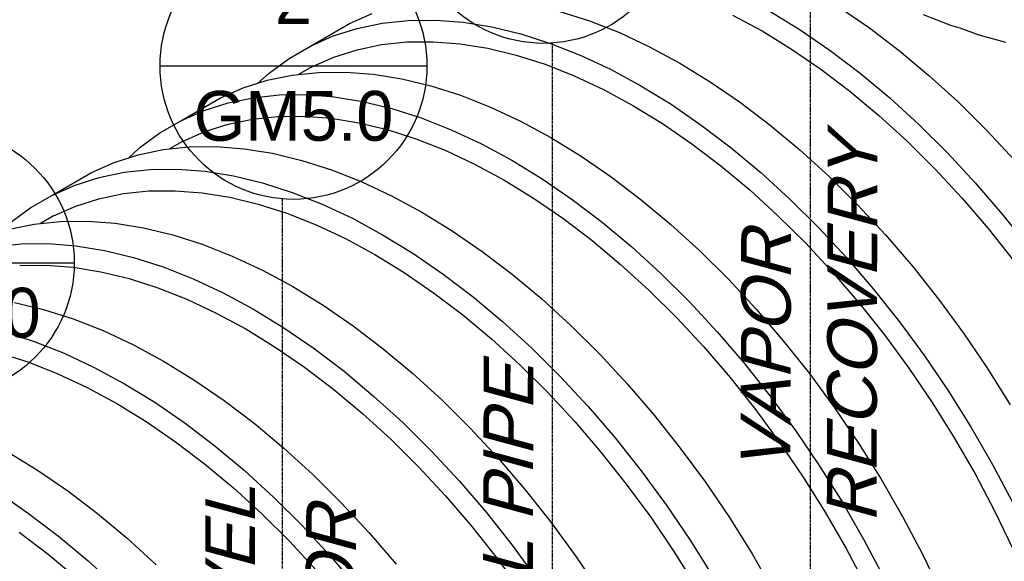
# Model space of a CAD drawing. Extents: x -18027 to -11651, y 1687 to 5059.
# Tile 141 of 170: x -13603 to -13425, y 2985 to 3083. Entities that reach past the tile are written whole.
import ezdxf
from ezdxf.enums import TextEntityAlignment as Align

# ---------------------------------------------------------------- set-up
doc = ezdxf.new("R2010")
doc.units = 0
doc.header["$MEASUREMENT"] = 0
doc.linetypes.add('CENTER1', pattern=[0.6625, 0.5, -0.075, 0.0125, -0.075])
doc.layers.get('0').update_dxf_attribs({"linetype": 'CONTINUOUS'})
for name, color, linetype in [('2946GM2$0$SHEET_NOTES', 3, 'CONTINUOUS'), ('ARNOTE', 3, 'CONTINUOUS'), ('CENTERLINE', 3, 'CENTER1'), ('TAG', 3, 'CONTINUOUS'), ('TANK', 2, 'CONTINUOUS'), ('TEXT', 3, 'CONTINUOUS')]:
    doc.layers.add(name, color=color, linetype=linetype)
doc.styles.add('ISO1', font='SIMPFRAC.shx', dxfattribs={"width": 0.85, "oblique": 15})
doc.styles.add('SIMPFRAC', font='simpfrac')

# ---------------------------------------------------------------- blocks, each defined once
blk = doc.blocks.new('KEY-DETAIL')
blk.add_line((-0.1911, 0), (0.1911, 0))
blk.add_circle((0, 0), 0.1911)
at = {"style": 'SIMPFRAC'}
for tag, p in [('DETAIL', (0, 0.1314)), ('SHEET', (0, -0.0358))]:
    blk.add_attdef(tag, text='', height=0.0781, dxfattribs=at).set_placement(p, align=Align.TOP_CENTER)
blk = doc.blocks.new('12-14 TANKS')
for p, q in [((50.999, 111.486), (53.727, 109.613)), ((6.733, 110.019), (8.789, 110.925)), ((25.745, 111.111), (28.419, 110.258)), ((41.353, 110.781), (44.017, 109.339)), ((44.725, 111.126), (47.463, 109.445)), ((58.588, 110.823), (61.047, 109.866)), ((3.198, 107.978), (6.733, 110.019)), ((5.253, 108.884), (7.418, 109.573)), ((7.418, 109.573), (9.685, 110.043)), ((9.685, 110.043), (12.043, 110.292)), ((12.043, 110.292), (14.485, 110.319)), ((14.485, 110.319), (17, 110.123)), ((17, 110.123), (19.578, 109.707)), ((19.578, 109.707), (22.209, 109.07)), ((28.419, 110.258), (31.126, 109.19)), ((53.727, 109.613), (56.434, 107.556)), ((61.047, 109.866), (61.884, 109.607)), ((61.884, 109.607), (63.606, 108.99)), ((3.198, 107.978), (5.253, 108.884)), ((22.209, 109.07), (24.884, 108.216)), ((31.126, 109.19), (33.854, 107.913)), ((44.017, 109.339), (46.681, 107.705)), ((47.463, 109.445), (50.191, 107.572)), ((63.606, 108.99), (66.015, 108.317)), ((1.26, 106.859), (3.198, 107.978)), ((7.413, 107.645), (9.617, 108.102)), ((9.617, 108.102), (11.911, 108.344)), ((11.911, 108.344), (14.286, 108.37)), ((14.286, 108.37), (16.732, 108.18)), ((16.732, 108.18), (19.24, 107.775)), ((19.24, 107.775), (21.799, 107.156)), ((24.884, 108.216), (27.59, 107.149)), ((33.854, 107.913), (36.593, 106.431)), ((46.681, 107.705), (49.335, 105.883)), ((-0.552, 105.532), (1.26, 106.859)), ((3.307, 106.094), (5.307, 106.975)), ((5.307, 106.975), (7.413, 107.645)), ((21.799, 107.156), (24.4, 106.326)), ((27.59, 107.149), (30.318, 105.871)), ((50.191, 107.572), (52.898, 105.514)), ((56.434, 107.556), (59.108, 105.321)), ((3.307, 106.094), (2.119, 105.408)), ((24.4, 106.326), (27.033, 105.287)), ((36.593, 106.431), (39.332, 104.75)), ((-1.569, 104.606), (-0.552, 105.532)), ((-0.713, 104.878), (1.553, 105.348)), ((1.553, 105.348), (2.119, 105.408)), ((2.119, 105.408), (3.912, 105.597)), ((3.912, 105.597), (6.353, 105.624)), ((6.353, 105.624), (8.868, 105.428)), ((8.868, 105.428), (11.446, 105.012)), ((27.033, 105.287), (29.686, 104.045)), ((30.318, 105.871), (33.057, 104.389)), ((49.335, 105.883), (51.967, 103.882)), ((52.898, 105.514), (55.572, 103.28)), ((59.108, 105.321), (61.739, 102.919)), ((-4.934, 103.283), (-2.879, 104.189)), ((-2.879, 104.189), (-1.569, 104.606)), ((-1.569, 104.606), (-0.713, 104.878)), ((11.446, 105.012), (14.078, 104.375)), ((14.078, 104.375), (16.752, 103.521)), ((33.057, 104.389), (35.796, 102.709)), ((39.332, 104.75), (42.06, 102.877)), ((-8.47, 101.242), (-4.934, 103.283)), ((-4.249, 102.837), (-1.983, 103.307)), ((-1.983, 103.307), (0.376, 103.556)), ((0.376, 103.556), (2.818, 103.582)), ((2.818, 103.582), (5.333, 103.387)), ((5.333, 103.387), (7.911, 102.97)), ((16.752, 103.521), (19.459, 102.454)), ((29.686, 104.045), (32.35, 102.603)), ((51.967, 103.882), (54.568, 101.709)), ((55.572, 103.28), (58.204, 100.878)), ((-6.414, 102.147), (-4.249, 102.837)), ((7.911, 102.97), (10.542, 102.334)), ((19.459, 102.454), (22.187, 101.177)), ((32.35, 102.603), (35.014, 100.969)), ((35.796, 102.709), (38.524, 100.836)), ((42.06, 102.877), (44.766, 100.82)), ((61.739, 102.919), (64.318, 100.359)), ((-8.47, 101.242), (-6.414, 102.147)), ((-2.05, 101.366), (0.244, 101.608)), ((0.244, 101.608), (2.619, 101.634)), ((2.619, 101.634), (5.065, 101.444)), ((10.542, 102.334), (13.216, 101.48)), ((13.216, 101.48), (15.923, 100.413)), ((54.568, 101.709), (57.128, 99.372)), ((-10.407, 100.123), (-8.47, 101.242)), ((-6.361, 100.238), (-4.255, 100.909)), ((-4.255, 100.909), (-2.05, 101.366)), ((5.065, 101.444), (7.572, 101.039)), ((7.572, 101.039), (10.132, 100.42)), ((22.187, 101.177), (24.926, 99.695)), ((35.014, 100.969), (37.668, 99.147)), ((38.524, 100.836), (41.231, 98.778)), ((44.766, 100.82), (47.441, 98.585)), ((58.204, 100.878), (60.782, 98.318)), ((-12.22, 98.796), (-10.407, 100.123)), ((-8.36, 99.357), (-6.361, 100.238)), ((10.132, 100.42), (12.733, 99.589)), ((15.923, 100.413), (18.651, 99.135)), ((24.926, 99.695), (27.664, 98.014)), ((64.318, 100.359), (66.832, 97.65)), ((-8.36, 99.357), (-9.548, 98.672)), ((-9.548, 98.672), (-7.756, 98.861)), ((-7.756, 98.861), (-5.314, 98.888)), ((-5.314, 98.888), (-2.799, 98.692)), ((12.733, 99.589), (15.365, 98.551)), ((18.651, 99.135), (21.39, 97.653)), ((37.668, 99.147), (40.3, 97.146)), ((57.128, 99.372), (59.636, 96.882)), ((-13.236, 97.87), (-12.22, 98.796)), ((-13.236, 97.87), (-12.381, 98.142)), ((-12.381, 98.142), (-10.114, 98.612)), ((-10.114, 98.612), (-9.548, 98.672)), ((-2.799, 98.692), (-0.221, 98.276)), ((-0.221, 98.276), (2.41, 97.639)), ((15.365, 98.551), (18.019, 97.309)), ((27.664, 98.014), (30.393, 96.141)), ((41.231, 98.778), (43.905, 96.544)), ((47.441, 98.585), (50.072, 96.183)), ((60.782, 98.318), (63.297, 95.609)), ((-16.601, 96.547), (-14.546, 97.453)), ((-14.546, 97.453), (-13.236, 97.87)), ((2.41, 97.639), (5.085, 96.785)), ((18.019, 97.309), (20.683, 95.867)), ((21.39, 97.653), (24.129, 95.973)), ((40.3, 97.146), (42.901, 94.973)), ((-20.137, 94.506), (-16.601, 96.547)), ((-15.916, 96.101), (-13.65, 96.571)), ((-13.65, 96.571), (-11.291, 96.82)), ((-11.291, 96.82), (-8.85, 96.846)), ((-8.85, 96.846), (-6.335, 96.651)), ((-6.335, 96.651), (-3.756, 96.234)), ((-3.756, 96.234), (-1.125, 95.598)), ((5.085, 96.785), (7.791, 95.718)), ((30.393, 96.141), (33.099, 94.083)), ((43.905, 96.544), (46.536, 94.142)), ((50.072, 96.183), (52.65, 93.623)), ((59.636, 96.882), (62.082, 94.248)), ((-20.137, 94.506), (-18.081, 95.411)), ((-18.081, 95.411), (-15.916, 96.101)), ((-1.125, 95.598), (1.549, 94.744)), ((7.791, 95.718), (10.519, 94.44)), ((20.683, 95.867), (23.347, 94.233)), ((24.129, 95.973), (26.857, 94.1)), ((63.297, 95.609), (65.738, 92.763)), ((-22.075, 93.387), (-20.137, 94.506)), ((-15.922, 94.173), (-13.718, 94.63)), ((-13.718, 94.63), (-11.423, 94.872)), ((-11.423, 94.872), (-9.049, 94.898)), ((-9.049, 94.898), (-6.603, 94.708)), ((-6.603, 94.708), (-4.095, 94.303)), ((1.549, 94.744), (4.256, 93.676)), ((10.519, 94.44), (13.258, 92.959)), ((42.901, 94.973), (45.461, 92.636)), ((-20.027, 92.621), (-18.028, 93.502)), ((-18.028, 93.502), (-15.922, 94.173)), ((-4.095, 94.303), (-1.535, 93.684)), ((-1.535, 93.684), (1.066, 92.853)), ((4.256, 93.676), (6.984, 92.399)), ((23.347, 94.233), (26, 92.411)), ((26.857, 94.1), (29.563, 92.042)), ((33.099, 94.083), (35.773, 91.849)), ((46.536, 94.142), (49.115, 91.582)), ((52.65, 93.623), (55.165, 90.914)), ((62.082, 94.248), (64.456, 91.479)), ((-23.887, 92.06), (-22.075, 93.387)), ((-20.027, 92.621), (-21.215, 91.936)), ((1.066, 92.853), (3.698, 91.815)), ((13.258, 92.959), (15.997, 91.278)), ((45.461, 92.636), (47.968, 90.146)), ((65.738, 92.763), (68.097, 89.791)), ((-24.048, 91.406), (-21.782, 91.876)), ((-21.782, 91.876), (-21.215, 91.936)), ((-21.215, 91.936), (-19.423, 92.125)), ((-19.423, 92.125), (-16.981, 92.152)), ((-16.981, 92.152), (-14.466, 91.956)), ((-14.466, 91.956), (-11.888, 91.539)), ((3.698, 91.815), (6.352, 90.573)), ((6.984, 92.399), (9.723, 90.917)), ((26, 92.411), (28.633, 90.41)), ((29.563, 92.042), (32.238, 89.808)), ((35.773, 91.849), (38.405, 89.447)), ((-11.888, 91.539), (-9.257, 90.903)), ((-9.257, 90.903), (-6.583, 90.049)), ((9.723, 90.917), (12.462, 89.237)), ((15.997, 91.278), (18.725, 89.405)), ((49.115, 91.582), (51.63, 88.873)), ((55.165, 90.914), (57.607, 88.068)), ((64.456, 91.479), (66.751, 88.588)), ((-25.317, 89.835), (-22.958, 90.083)), ((-22.958, 90.083), (-20.517, 90.11)), ((-20.517, 90.11), (-18.002, 89.915)), ((-18.002, 89.915), (-15.424, 89.498)), ((-6.583, 90.049), (-3.876, 88.982)), ((6.352, 90.573), (9.016, 89.131)), ((28.633, 90.41), (31.234, 88.237)), ((47.968, 90.146), (50.414, 87.511)), ((-15.424, 89.498), (-12.792, 88.862)), ((9.016, 89.131), (11.68, 87.496)), ((12.462, 89.237), (15.19, 87.364)), ((18.725, 89.405), (21.432, 87.347)), ((32.238, 89.808), (34.869, 87.406)), ((38.405, 89.447), (40.983, 86.887)), ((-23.091, 88.136), (-20.716, 88.162)), ((-20.716, 88.162), (-18.27, 87.972)), ((-12.792, 88.862), (-10.118, 88.008)), ((-3.876, 88.982), (-1.148, 87.704)), ((31.234, 88.237), (33.793, 85.9)), ((51.63, 88.873), (54.071, 86.027)), ((-18.27, 87.972), (-15.762, 87.567)), ((-15.762, 87.567), (-13.203, 86.948)), ((-10.118, 88.008), (-7.412, 86.94)), ((-1.148, 87.704), (1.591, 86.222)), ((11.68, 87.496), (14.333, 85.675)), ((15.19, 87.364), (17.896, 85.306)), ((21.432, 87.347), (24.106, 85.113)), ((34.869, 87.406), (37.447, 84.846)), ((50.414, 87.511), (52.789, 84.743)), ((57.607, 88.068), (59.965, 85.096)), ((-13.203, 86.948), (-10.602, 86.117)), ((-7.412, 86.94), (-4.683, 85.663)), ((40.983, 86.887), (43.498, 84.178)), ((-10.602, 86.117), (-7.969, 85.079)), ((-4.683, 85.663), (-1.945, 84.181)), ((1.591, 86.222), (4.33, 84.542)), ((14.333, 85.675), (16.966, 83.674)), ((33.793, 85.9), (36.301, 83.41)), ((54.071, 86.027), (56.43, 83.054)), ((-23.555, 84.803), (-20.924, 84.167)), ((-7.969, 85.079), (-5.316, 83.836)), ((17.896, 85.306), (20.57, 83.072)), ((24.106, 85.113), (26.737, 82.711)), ((37.447, 84.846), (39.962, 82.137)), ((52.789, 84.743), (55.083, 81.852)), ((59.965, 85.096), (62.232, 82.009)), ((-20.924, 84.167), (-18.25, 83.313)), ((-5.316, 83.836), (-2.652, 82.395)), ((-1.945, 84.181), (0.794, 82.5)), ((4.33, 84.542), (7.058, 82.669)), ((16.966, 83.674), (19.567, 81.5)), ((43.498, 84.178), (45.939, 81.332)), ((-18.25, 83.313), (-15.543, 82.246)), ((20.57, 83.072), (23.202, 80.67)), ((36.301, 83.41), (38.747, 80.775)), ((56.43, 83.054), (58.696, 79.967)), ((-24.46, 82.126), (-21.785, 81.272)), ((-15.543, 82.246), (-12.815, 80.968)), ((-2.652, 82.395), (0.012, 80.76)), ((0.794, 82.5), (3.522, 80.628)), ((7.058, 82.669), (9.764, 80.611)), ((26.737, 82.711), (29.316, 80.151)), ((39.962, 82.137), (42.404, 79.291)), ((62.232, 82.009), (64.397, 78.819)), ((-21.785, 81.272), (-19.079, 80.204)), ((19.567, 81.5), (22.126, 79.164)), ((45.939, 81.332), (48.298, 78.36)), ((55.083, 81.852), (57.288, 78.849)), ((-24.87, 80.212), (-22.269, 79.381)), ((-19.079, 80.204), (-16.351, 78.927)), ((-12.815, 80.968), (-10.076, 79.486)), ((0.012, 80.76), (2.666, 78.939)), ((3.522, 80.628), (6.229, 78.57)), ((9.764, 80.611), (12.439, 78.377)), ((23.202, 80.67), (25.78, 78.109)), ((29.316, 80.151), (31.831, 77.442)), ((38.747, 80.775), (41.122, 78.007)), ((-22.269, 79.381), (-19.636, 78.343)), ((-10.076, 79.486), (-7.337, 77.806)), ((42.404, 79.291), (44.763, 76.318)), ((58.696, 79.967), (60.861, 76.778)), ((-19.636, 78.343), (-16.983, 77.1)), ((-16.351, 78.927), (-13.612, 77.445)), ((2.666, 78.939), (5.298, 76.937)), ((6.229, 78.57), (8.903, 76.336)), ((12.439, 78.377), (15.07, 75.975)), ((22.126, 79.164), (24.634, 76.674)), ((48.298, 78.36), (50.565, 75.273)), ((57.288, 78.849), (59.394, 75.747)), ((64.397, 78.819), (66.452, 75.54)), ((-13.612, 77.445), (-10.873, 75.764)), ((-7.337, 77.806), (-4.609, 75.933)), ((25.78, 78.109), (28.295, 75.401)), ((31.831, 77.442), (34.272, 74.596)), ((41.122, 78.007), (43.416, 75.116)), ((-16.983, 77.1), (-14.319, 75.659)), ((5.298, 76.937), (7.899, 74.764)), ((24.634, 76.674), (27.08, 74.039)), ((60.861, 76.778), (62.917, 73.499)), ((-14.319, 75.659), (-11.655, 74.024)), ((-10.873, 75.764), (-8.145, 73.892)), ((-4.609, 75.933), (-1.903, 73.875)), ((8.903, 76.336), (11.535, 73.934)), ((15.07, 75.975), (17.648, 73.415)), ((44.763, 76.318), (47.029, 73.231)), ((59.394, 75.747), (61.393, 72.558)), ((28.295, 75.401), (30.737, 72.555)), ((43.416, 75.116), (45.62, 72.113)), ((50.565, 75.273), (52.73, 72.083)), ((-11.655, 74.024), (-9.001, 72.203)), ((-8.145, 73.892), (-5.438, 71.834)), ((7.899, 74.764), (10.459, 72.428)), ((11.535, 73.934), (14.113, 71.373)), ((27.08, 74.039), (29.455, 71.271)), ((34.272, 74.596), (36.631, 71.624)), ((-1.903, 73.875), (0.771, 71.641)), ((17.648, 73.415), (20.163, 70.706)), ((47.029, 73.231), (49.194, 70.042)), ((62.917, 73.499), (64.855, 70.143)), ((-9.001, 72.203), (-6.369, 70.201)), ((10.459, 72.428), (12.967, 69.938)), ((30.737, 72.555), (33.095, 69.582)), ((45.62, 72.113), (47.726, 69.011)), ((61.393, 72.558), (63.278, 69.293)), ((-24.218, 71.321), (-21.48, 69.641)), ((-5.438, 71.834), (-2.764, 69.6)), ((0.771, 71.641), (3.403, 69.239)), ((14.113, 71.373), (16.628, 68.665)), ((29.455, 71.271), (31.749, 68.38)), ((36.631, 71.624), (38.897, 68.536)), ((52.73, 72.083), (54.785, 68.804)), ((20.163, 70.706), (22.605, 67.86)), ((-21.48, 69.641), (-18.751, 67.768)), ((-6.369, 70.201), (-3.768, 68.028)), ((-2.764, 69.6), (-0.133, 67.198)), ((12.967, 69.938), (15.413, 67.303)), ((33.095, 69.582), (35.362, 66.495)), ((49.194, 70.042), (51.25, 66.763)), ((64.855, 70.143), (66.667, 66.723)), ((3.403, 69.239), (5.981, 66.679)), ((16.628, 68.665), (19.069, 65.819)), ((47.726, 69.011), (49.726, 65.822)), ((54.785, 68.804), (56.723, 65.448)), ((63.278, 69.293), (65.04, 65.967)), ((-18.751, 67.768), (-16.045, 65.71)), ((-3.768, 68.028), (-1.208, 65.692)), ((22.605, 67.86), (24.964, 64.887)), ((31.749, 68.38), (33.953, 65.377)), ((38.897, 68.536), (41.062, 65.347)), ((-25.015, 67.599), (-22.287, 65.727)), ((-0.133, 67.198), (2.446, 64.637)), ((15.413, 67.303), (17.787, 64.535)), ((51.25, 66.763), (53.187, 63.407)), ((5.981, 66.679), (8.496, 63.97)), ((35.362, 66.495), (37.527, 63.306)), ((65.04, 65.967), (66.674, 62.592)), ((-22.287, 65.727), (-19.58, 63.669)), ((-16.045, 65.71), (-13.371, 63.476)), ((-1.208, 65.692), (1.299, 63.202)), ((19.069, 65.819), (21.428, 62.846)), ((33.953, 65.377), (36.059, 62.275)), ((41.062, 65.347), (43.118, 62.068)), ((49.726, 65.822), (51.61, 62.557)), ((56.723, 65.448), (58.535, 62.028)), ((2.446, 64.637), (4.961, 61.929)), ((17.787, 64.535), (20.082, 61.644)), ((24.964, 64.887), (27.23, 61.8)), ((-23.144, 64.038), (-20.511, 62.036)), ((-19.58, 63.669), (-16.906, 61.435)), ((-13.371, 63.476), (-10.739, 61.074)), ((1.299, 63.202), (3.745, 60.567)), ((8.496, 63.97), (10.938, 61.124)), ((37.527, 63.306), (39.582, 60.027)), ((53.187, 63.407), (54.999, 59.987)), ((21.428, 62.846), (23.694, 59.759)), ((51.61, 62.557), (53.373, 59.231)), ((-20.511, 62.036), (-17.91, 59.863)), ((-16.906, 61.435), (-14.275, 59.033)), ((4.961, 61.929), (7.402, 59.083)), ((20.082, 61.644), (22.286, 58.641)), ((27.23, 61.8), (29.395, 58.611)), ((36.059, 62.275), (38.058, 59.086)), ((43.118, 62.068), (45.056, 58.712)), ((58.535, 62.028), (60.215, 58.558))]:
    blk.add_line(p, q)

msp = doc.modelspace()

# ---------------------------------------------------------------- linework, layer by layer
at = {"layer": 'CENTERLINE', "color": 3, "linetype": 'CENTER1'}
for p, q in [((-13459.97, 2949.33), (-13459.97, 3106.07)), ((-13506.57, 2922.22), (-13506.57, 3079.17)), ((-13555.4, 2894.59), (-13555.4, 3050.97, 0))]:
    msp.add_line(p, q, dxfattribs=at)

# ---------------------------------------------------------------- block references
at = {"layer": '2946GM2$0$SHEET_NOTES'}
ref = msp.add_blockref('KEY-DETAIL', (-13508.24, 3103.24), dxfattribs=dict(at, xscale=126.2697858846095, yscale=126.2697858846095, zscale=126.2697858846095))
ref.add_attrib('SHEET', 'GM5.0', dxfattribs={"layer": '0', "height": 9, "style": 'SIMPFRAC'}).set_placement((-13508.24, 3098.72), align=Align.TOP_CENTER)
ref.add_attrib('DETAIL', '4', dxfattribs={"layer": '0', "height": 9, "style": 'SIMPFRAC'}).set_placement((-13508.24, 3119.83), align=Align.TOP_CENTER)
ref = msp.add_blockref('KEY-DETAIL', (-13553.42, 3075.03, 0), dxfattribs=dict(at, xscale=126.2697858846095, yscale=126.2697858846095, zscale=126.2697858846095))
ref.add_attrib('SHEET', 'GM5.0', dxfattribs={"layer": '0', "height": 9, "style": 'SIMPFRAC'}).set_placement((-13553.42, 3070.5, 0), align=Align.TOP_CENTER)
ref.add_attrib('DETAIL', '2', dxfattribs={"layer": '0', "height": 9, "style": 'SIMPFRAC'}).set_placement((-13553.42, 3091.62, 0), align=Align.TOP_CENTER)
at = {"layer": 'TAG'}
ref = msp.add_blockref('KEY-DETAIL', (-13617.18, 3039.43), dxfattribs=dict(at, xscale=126.2697858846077, yscale=126.2697858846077, zscale=126.2697858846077))
ref.add_attrib('SHEET', 'GM3.0', dxfattribs={"height": 9, "style": 'SIMPFRAC'}).set_placement((-13617.18, 3034.91), align=Align.TOP_CENTER)
ref.add_attrib('DETAIL', '1', dxfattribs={"layer": '0', "height": 9, "style": 'SIMPFRAC'}).set_placement((-13617.18, 3056.03), align=Align.TOP_CENTER)
at = {"layer": 'TANK', "xscale": 2, "yscale": 2, "zscale": 2}
msp.add_blockref('12-14 TANKS', (-13556.74, 2862.67), dxfattribs=at)

# ---------------------------------------------------------------- texts
at = {"layer": 'ARNOTE', "style": 'ISO1', "oblique": 15, "text_generation_flag": 6, "width": 1.035276}
for s, p in [('RECOVERY ', (-13448, 2992.44)), ('VAPOR', (-13463.58, 3001.66)), ('FILL PIPE', (-13510.18, 2964.25))]:
    msp.add_text(s, height=9, rotation=269.8643, dxfattribs=at).set_placement(p)
at = {"layer": 'TEXT', "style": 'ISO1', "oblique": 15, "text_generation_flag": 6, "width": 1.035276}
for s, p in [('TANK LEVEL', (-13560.53, 2923.58, 0)), ('MONITOR', (-13542.26, 2936.67, 0))]:
    msp.add_text(s, height=9, rotation=269.8643, dxfattribs=at).set_placement(p)

doc.saveas('drawing.dxf')
